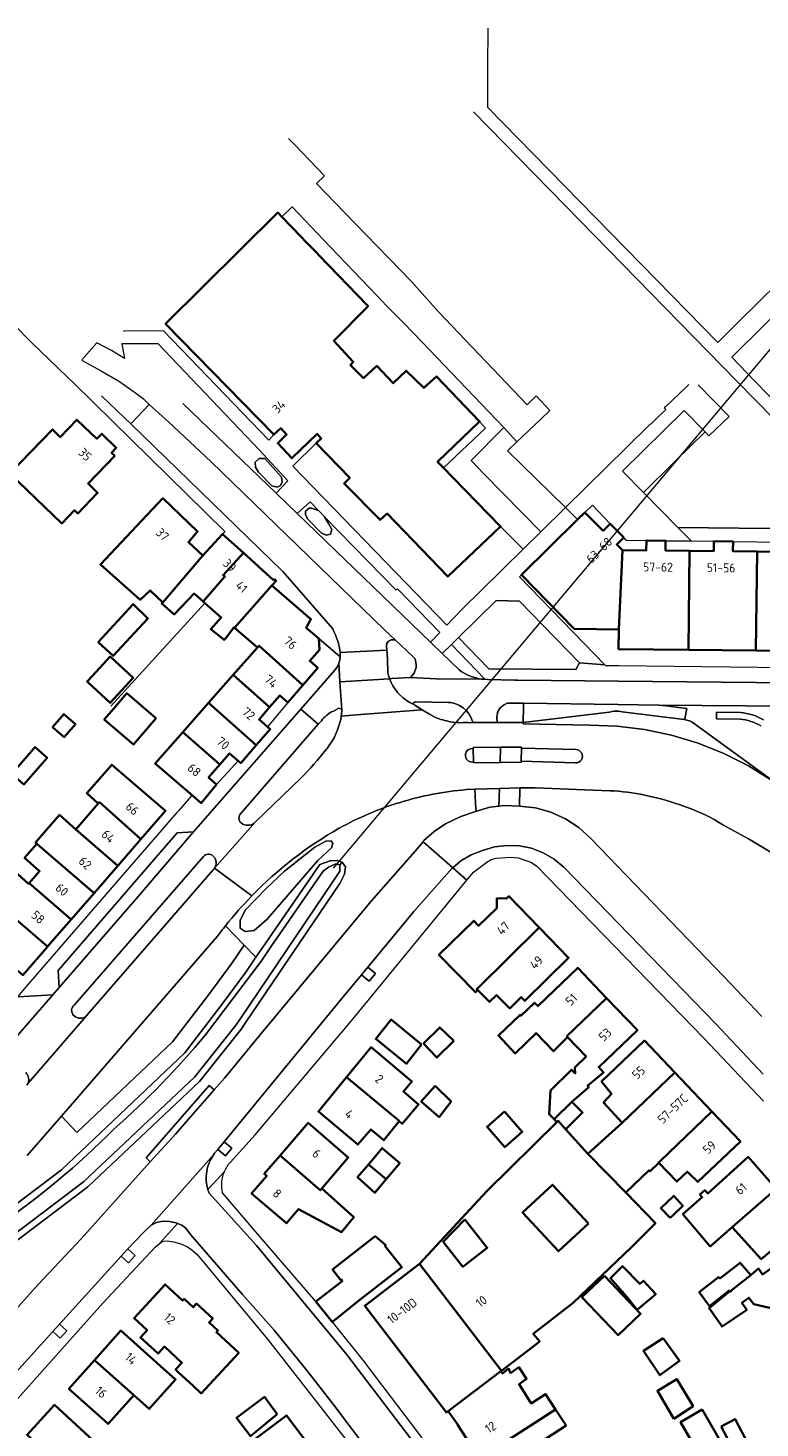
# Model space of a CAD drawing. Extents: x 150256 to 156914, y 461459 to 469481.
# Tile 177 of 256: x 155665 to 155775, y 462723 to 462934. Entities that reach past the tile are written whole.
import ezdxf
from ezdxf.enums import TextEntityAlignment as Align

# ---------------------------------------------------------------- set-up
doc = ezdxf.new("R2010")
doc.units = 0
doc.header["$LTSCALE"] = 0.75
for name, color, linetype, lineweight in [('B-RO-GR-BEPLANTING_CULTUUR_BOSPLANTSOEN-GV', 251, 'CONTINUOUS', 18), ('B-RO-GR-GROENVOORZIENING-GV', 251, 'CONTINUOUS', 18), ('B-RO-GR-HOUTOPSTAND_LOOF-GV', 251, 'CONTINUOUS', 13), ('B-RO-IE-TERREINAFSCHEIDING_KUNSTMATIG_HEKWERK-G', 251, 'IE-TERREINAFSCHEIDING-KUNSTMATIG', 18), ('B-RO-KW-KUNSTWERK_DUIKER-G', 251, 'CONTINUOUS', 18), ('B-RO-OG-BEBOUWING-GV', 6, 'CONTINUOUS', 35), ('B-RO-OG-BEBOUWING-T18', 1, 'CONTINUOUS', 18), ('B-RO-OG-TERREIN_CULTUURSCHEIDING-GV', 251, 'CONTINUOUS', 18), ('B-RO-OG-WATER_SLOOT-GV', 251, 'CONTINUOUS', 18), ('B-RO-VH-VERHARDING_ASFALT-GV', 251, 'CONTINUOUS', 18), ('B-RO-VH-VERHARDING_BETONSTRAATSTEEN-GV', 251, 'CONTINUOUS', 18), ('B-RO-VH-VERHARDING_STRAATBAKSTEEN-GV', 251, 'CONTINUOUS', 18), ('B-RO-VH-VERHARDING_TEGEL-GV', 251, 'CONTINUOUS', 18)]:
    doc.layers.add(name, color=color, linetype=linetype, lineweight=lineweight)
doc.styles.add('NLCS-ISO-M200-T18', font='NLCS-ISO.ttf', dxfattribs={"height": 360})
doc.linetypes.add('IE-TERREINAFSCHEIDING-KUNSTMATIG', pattern='A,4,[82,NLCS.SHX,S=0.75,R=90,X=0,Y=0],4,-2', length=10)

msp = doc.modelspace()

# ---------------------------------------------------------------- linework, layer by layer
at = {"layer": 'B-RO-GR-BEPLANTING_CULTUUR_BOSPLANTSOEN-GV'}
for points in [[(155669.828, 462769.946), (155671.455, 462768.229), (155672.147, 462767.498), (155686.61, 462781.199), (155692.103, 462788.341), (155695.66, 462793.149), (155697.468, 462795.823), (155694.644, 462798.728)], [(155693.42, 462797.19), (155669.828, 462769.946)]]:
    msp.add_lwpolyline(points, dxfattribs=at)
msp.add_lwpolyline([(155694.644, 462798.728, 0.008741), (155693.42, 462797.19)], format="xyb", dxfattribs=at)
at = {"layer": 'B-RO-GR-GROENVOORZIENING-GV'}
for points in [[(155716.174, 462792.495), (155715.216, 462791.341), (155716.371, 462790.383), (155717.329, 462791.537)], [(155694.625, 462763.981), (155695.578, 462765.14), (155694.42, 462766.092), (155693.467, 462764.934)], [(155678.88, 462748.804), (155679.99, 462747.795), (155680.896, 462748.791), (155681.002, 462748.902), (155679.892, 462749.911), (155679.798, 462749.813)], [(155670.639, 462737.511), (155669.53, 462738.521), (155668.52, 462737.411), (155669.63, 462736.402)]]:
    msp.add_lwpolyline(points, close=True, dxfattribs=at)
at = {"layer": 'B-RO-GR-HOUTOPSTAND_LOOF-GV'}
for points in [[(155699.25, 462793.995), (155697.468, 462795.823), (155695.66, 462793.149), (155692.103, 462788.341), (155686.61, 462781.199), (155672.147, 462767.498), (155671.455, 462768.229), (155669.828, 462769.946), (155664.68, 462764.001)], [(155636.631, 462736.643), (155642.44, 462741.14), (155669.83, 462761.86), (155688.472, 462779.519), (155694.099, 462786.835), (155697.701, 462791.705), (155699.25, 462793.995)]]:
    msp.add_lwpolyline(points, dxfattribs=at)
at = {"layer": 'B-RO-IE-TERREINAFSCHEIDING_KUNSTMATIG_HEKWERK-G'}
msp.add_lwpolyline([(155691.522, 462847.495), (155677.306, 462831.948)], dxfattribs=at)
at = {"layer": 'B-RO-KW-KUNSTWERK_DUIKER-G'}
msp.add_lwpolyline([(155710.985, 462807.462), (155801.121, 462914.481), (155805.18, 462918.074)], dxfattribs=at)
at = {"layer": 'B-RO-OG-BEBOUWING-GV'}
for points in [[(155727.589, 462867.923), (155726.703, 462868.828), (155733.048, 462874.964), (155726.557, 462881.77), (155724.645, 462880.029), (155721.97, 462882.616), (155720.008, 462880.737), (155717.532, 462883.337), (155715.508, 462881.509), (155713.52, 462883.449), (155713.966, 462883.962), (155711.027, 462887.148), (155716.192, 462892.394), (155716.035, 462892.556), (155710.266, 462898.523), (155709.999, 462898.799), (155708.944, 462899.889), (155708.184, 462900.675), (155706.797, 462902.11), (155706.044, 462902.888), (155703.163, 462905.868), (155702.537, 462906.515), (155685.578, 462889.722), (155701.958, 462872.977), (155702.999, 462873.922), (155703.866, 462872.994), (155702.542, 462871.67), (155704.676, 462869.4), (155708.515, 462873.075), (155709.108, 462872.388), (155708.36, 462871.65), (155713.418, 462866.45), (155712.561, 462865.573), (155718.013, 462860.062), (155719.093, 462861.027), (155728.247, 462851.51), (155736.243, 462859.087), (155728.999, 462866.483)], [(155677.906, 462869.763), (155677.418, 462870.232), (155678.132, 462870.975), (155675.928, 462873.094), (155675.191, 462872.328), (155672.187, 462875.216), (155669.661, 462872.589), (155668.465, 462873.738), (155662.06, 462867.075), (155669.892, 462859.546), (155671.812, 462861.543), (155672.313, 462861.061), (155675.314, 462864.183), (155673.873, 462865.568)], [(155685.166, 462847.598), (155691.209, 462854.694), (155689.046, 462856.734), (155690.423, 462858.324), (155685.185, 462863.336), (155675.727, 462853.358), (155681.764, 462848.011), (155683.254, 462849.426)], [(155747.863, 462860.121), (155739.37, 462851.766), (155747.37, 462843.605), (155754.1, 462843.53), (155754.64, 462855.51), (155753.79, 462856.37), (155754.791, 462857.362), (155754.85, 462857.42), (155752.794, 462859.487), (155751.73, 462858.429), (155748.973, 462861.213)], [(155691.243, 462847.74), (155694.565, 462851.519), (155694.268, 462851.699), (155697.363, 462855.074), (155694.187, 462857.924), (155691.209, 462854.694), (155685.166, 462847.598), (155684.993, 462847.435), (155686.905, 462845.794), (155689.883, 462848.936)], [(155764.81, 462855.4), (155761.17, 462855.44), (155761.18, 462856.932), (155758.28, 462856.964), (155758.26, 462855.47), (155754.64, 462855.51), (155754.1, 462843.53), (155754.07, 462840.56), (155764.645, 462840.435)], [(155775.01, 462855.29), (155771.37, 462855.33), (155771.38, 462856.81), (155768.47, 462856.85), (155768.45, 462855.36), (155764.81, 462855.4), (155764.645, 462840.435), (155774.846, 462840.315)], [(155785.484, 462855.192), (155781.56, 462855.21), (155781.58, 462856.693), (155778.666, 462856.733), (155778.65, 462855.25), (155775.01, 462855.29), (155774.846, 462840.315), (155785.3, 462840.191), (155785.46, 462853.67)], [(155691.522, 462847.495), (155693.99, 462845.327), (155692.423, 462843.561), (155694.431, 462841.949), (155694.619, 462842.173), (155695.916, 462843.839), (155696.013, 462843.757), (155701.642, 462850.151), (155702.282, 462850.878), (155702.029, 462851.1), (155701.923, 462850.982), (155697.363, 462855.074), (155694.268, 462851.699), (155694.565, 462851.519), (155691.243, 462847.74)], [(155708.773, 462842.149), (155706.855, 462843.762), (155707.566, 462845.077), (155701.642, 462850.151), (155696.013, 462843.757), (155699.494, 462840.813), (155699.725, 462841.068), (155706.331, 462835.103), (155708.595, 462837.711), (155707.386, 462838.759), (155708.86, 462840.458)], [(155675.37, 462841.612), (155677.682, 462839.523), (155682.92, 462845.157), (155680.682, 462847.346)], [(155695.819, 462836.65), (155701.318, 462831.769), (155702.863, 462833.549), (155704.072, 462832.501), (155706.331, 462835.103), (155699.725, 462841.068), (155699.494, 462840.813)], [(155674.522, 462836.503), (155673.718, 462835.65), (155673.819, 462835.556), (155675.864, 462833.667), (155677.22, 462832.414), (155680.704, 462836.186), (155677.202, 462839.421)], [(155701.003, 462828.808), (155699.716, 462829.924), (155701.318, 462831.769), (155695.819, 462836.65), (155692.08, 462832.415), (155699.299, 462826.01), (155701.416, 462828.449)], [(155684.039, 462830.143), (155679.729, 462833.873), (155677.743, 462831.578), (155676.315, 462829.928), (155680.711, 462826.121), (155684.122, 462830.071)], [(155699.299, 462826.01), (155692.08, 462832.415), (155688.184, 462828.002), (155693.782, 462823.089), (155695.259, 462824.79), (155696.536, 462823.682), (155696.959, 462823.315)], [(155668.51, 462828.75), (155670.25, 462827.25), (155671.953, 462829.222), (155670.209, 462830.725)], [(155693.289, 462820.08), (155692.08, 462821.128), (155693.782, 462823.089), (155688.184, 462828.002), (155683.998, 462823.261), (155689.682, 462818.366), (155690.965, 462817.289)], [(155662.35, 462821.695), (155664.174, 462820.108), (155667.665, 462824.122), (155665.862, 462825.714), (155665.828, 462825.744), (155665.338, 462825.174)], [(155675.392, 462817.2), (155675.572, 462817.408), (155681.864, 462811.84), (155683.501, 462813.725), (155685.535, 462816.067), (155685.581, 462816.127), (155677.446, 462823.068), (155673.662, 462818.771)], [(155681.864, 462811.84), (155675.572, 462817.408), (155675.392, 462817.2), (155672.005, 462813.299), (155678.344, 462807.786)], [(155678.344, 462807.786), (155672.005, 462813.299), (155669.53, 462815.493), (155665.934, 462811.331), (155666.124, 462811.169), (155666.102, 462811.144), (155674.771, 462803.671)], [(155671.312, 462799.688), (155674.771, 462803.671), (155666.102, 462811.144), (155664.258, 462808.98), (155666.534, 462806.995), (155664.935, 462805.154)], [(155664.935, 462805.154), (155664.876, 462805.086), (155662.739, 462806.977), (155659.261, 462802.863), (155667.749, 462795.584), (155671.312, 462799.688)], [(155659.261, 462802.863), (155659.198, 462802.789), (155660.009, 462802.113), (155656.332, 462797.925), (155664.018, 462791.284), (155664.04, 462791.31), (155667.7, 462795.528), (155667.749, 462795.584)], [(155742.061, 462798.501), (155737.5, 462803.202), (155737.134, 462802.848), (155735.669, 462802.894), (155735.658, 462801.42), (155732.888, 462798.742), (155732.163, 462799.492), (155726.913, 462794.346), (155732.444, 462788.681), (155732.786, 462789.014), (155732.635, 462789.166)], [(155732.786, 462789.014), (155734.559, 462787.23), (155735.607, 462788.272), (155737.635, 462786.254), (155739.361, 462787.957), (155739.898, 462787.385), (155746.516, 462793.909), (155742.061, 462798.501), (155732.635, 462789.166)], [(155746.374, 462781.926), (155746.254, 462782.053), (155752.26, 462787.821), (155747.9, 462792.36), (155741.923, 462786.618), (155741.89, 462786.587), (155741.337, 462787.103), (155739.31, 462785.13), (155739.175, 462785.266), (155735.904, 462782.131), (155738.444, 462779.455), (155741.607, 462782.508), (155744.255, 462779.778)], [(155746.374, 462781.926), (155749.159, 462778.991), (155747.475, 462777.308), (155747.528, 462776.416), (155746.961, 462776.983), (155743.798, 462773.822), (155743.554, 462770.281), (155744.313, 462769.489), (155747.014, 462772.146), (155749.555, 462774.361), (155749.393, 462774.551), (155751.799, 462776.577), (155751.08, 462777.379), (155756.91, 462782.98), (155752.26, 462787.821), (155746.254, 462782.053)], [(155724.299, 462780.8), (155719.704, 462784.568), (155717.36, 462781.646), (155721.989, 462777.891), (155722.094, 462778.023)], [(155729.145, 462781.368), (155727.041, 462783.368), (155724.581, 462780.958), (155726.616, 462778.809)], [(155720.905, 462769.246), (155720.879, 462769.213), (155721.342, 462768.816), (155723.837, 462771.723), (155721.543, 462773.692), (155722.823, 462775.184), (155716.65, 462780.381), (155712.941, 462775.851)], [(155754.598, 462768.95), (155762.59, 462776.563), (155758.01, 462781.39), (155751.491, 462775.205), (155753.002, 462773.318), (155751.817, 462772.01)], [(155768.16, 462770.693), (155762.59, 462776.563), (155754.598, 462768.95), (155749.446, 462764.268), (155755.184, 462758.402), (155758.691, 462761.799), (155758.846, 462761.639), (155760.14, 462762.894), (155760.096, 462762.939), (155760.357, 462763.186)], [(155720.879, 462769.213), (155720.905, 462769.246), (155712.941, 462775.851), (155708.699, 462770.669), (155714.647, 462765.659), (155716.624, 462767.962), (155718.561, 462766.323)], [(155726.344, 462774.551), (155724.246, 462772.185), (155726.926, 462769.824), (155728.747, 462772.18)], [(155744.313, 462769.489), (155744.728, 462769.057), (155744.928, 462769.239), (155746.093, 462767.957), (155746.122, 462767.984), (155748.636, 462770.497), (155747.014, 462772.146)], [(155736.835, 462770.665), (155734.191, 462768.355), (155736.862, 462765.3), (155739.505, 462767.61)], [(155760.14, 462762.894), (155762.881, 462760.067), (155764.425, 462761.564), (155764.67, 462761.332), (155766.054, 462760.024), (155772.49, 462766.13), (155768.16, 462770.693), (155760.357, 462763.186), (155760.096, 462762.939)], [(155709.188, 462759.035), (155713.211, 462763.736), (155707.117, 462768.951), (155702.889, 462764.01), (155708.958, 462758.766)], [(155749.446, 462764.268), (155746.093, 462767.957), (155744.928, 462769.239), (155744.728, 462769.057), (155734.176, 462758.653), (155723.986, 462747.671), (155736.377, 462731.499), (155741.738, 462735.618), (155742.141, 462735.928), (155742.112, 462735.963), (155741.179, 462737.079), (155747.187, 462741.748), (155756.003, 462750.183), (155759.631, 462753.768), (155755.184, 462758.402)], [(155702.889, 462764.01), (155700.513, 462761.234), (155700.867, 462760.931), (155698.593, 462758.274), (155703.858, 462753.768), (155705.697, 462755.916), (155712.188, 462752.445), (155714.053, 462754.715), (155709.188, 462759.035), (155708.958, 462758.766)], [(155716.256, 462762.678), (155718.945, 462760.434), (155720.997, 462762.884), (155718.349, 462765.151)], [(155777.908, 462758.965), (155773.683, 462763.817), (155767.578, 462758.286), (155767.11, 462758.763), (155766.379, 462758.139), (155766.733, 462757.719), (155763.796, 462755.159), (155767.923, 462750.29), (155771.23, 462753.163)], [(155718.945, 462760.434), (155716.256, 462762.678), (155714.624, 462760.75), (155717.237, 462758.395)], [(155749.501, 462753.731), (155744.991, 462749.546), (155739.55, 462755.411), (155744.06, 462759.596)], [(155761.87, 462754.594), (155762.418, 462755.104), (155763.807, 462756.397), (155762.403, 462757.905), (155760.448, 462756.067)], [(155771.23, 462753.163), (155775.64, 462748.362), (155782.282, 462753.942), (155777.908, 462758.965)], [(155730.804, 462754.354), (155734.205, 462750.081), (155730.533, 462747.207), (155727.553, 462750.984)], [(155714.762, 462742.03), (155721.304, 462747.137), (155718.737, 462750.381), (155718.872, 462750.462), (155717.278, 462751.813), (155710.844, 462746.815), (155712.033, 462745.247), (155712.141, 462745.274), (155712.303, 462745.004), (155708.276, 462741.977), (155710.764, 462738.867), (155710.818, 462738.897)], [(155770.879, 462743.503), (155767.743, 462740.936), (155769.716, 462738.152), (155773.446, 462740.719), (155772.717, 462741.773), (155773.771, 462742.529), (155774.527, 462741.556), (155776.879, 462740.988), (155779.189, 462742.678), (155781.276, 462739.718), (155788.883, 462745.082), (155784.091, 462751.877), (155775.814, 462746.04), (155775.231, 462746.935), (155774.102, 462745.981), (155774.043, 462745.934), (155771.309, 462743.759), (155770.946, 462743.429)], [(155728.302, 462725.374), (155736.291, 462731.433), (155736.377, 462731.499), (155723.986, 462747.671), (155715.699, 462741.321), (155728.06, 462725.188)], [(155756.863, 462740.693), (155759.701, 462743.071), (155757.836, 462745.098), (155757.269, 462744.612), (155754.648, 462747.315), (155752.837, 462745.478), (155755.295, 462742.666)], [(155774.043, 462745.934), (155772.474, 462747.8), (155769.393, 462745.449), (155769.204, 462745.638), (155766.257, 462743.369), (155767.797, 462741.26), (155770.798, 462743.611), (155770.879, 462743.503), (155770.946, 462743.429), (155771.309, 462743.759)], [(155687.51, 462731.285), (155689.753, 462729.213), (155690.984, 462728.075), (155696.636, 462734.191), (155693.266, 462737.306), (155693.488, 462737.547), (155692.152, 462738.781), (155692.715, 462739.39), (155690.281, 462741.64), (155689.76, 462741.077), (155688.393, 462742.341), (155688.16, 462742.089), (155685.524, 462744.525), (155680.808, 462739.423), (155682.776, 462737.604), (155681.785, 462736.532), (155684.437, 462734.081), (155685.412, 462735.136), (155688.047, 462732.7), (155687.094, 462731.669)], [(155751.928, 462745.833), (155748.539, 462742.595), (155754.003, 462736.876), (155757.392, 462740.114)], [(155674.848, 462733.111), (155680.797, 462727.804), (155683.122, 462725.73), (155687.088, 462730.166), (155684.765, 462732.243), (155678.821, 462737.556)], [(155760.834, 462736.432), (155757.819, 462734.478), (155760.285, 462730.818), (155763.285, 462732.983)], [(155680.797, 462727.804), (155674.848, 462733.111), (155670.956, 462728.757), (155676.9, 462723.444)], [(155728.302, 462725.374), (155729.33, 462723.95), (155729.81, 462723.285), (155729.747, 462723.244), (155733.023, 462718.207), (155744.538, 462725.645), (155743.031, 462727.962), (155740.875, 462726.56), (155739.021, 462729.46), (155740.156, 462730.243), (155738.994, 462732.027), (155737.724, 462731.136), (155737.519, 462731.648), (155737.453, 462731.812), (155736.534, 462731.055), (155736.291, 462731.433)], [(155762.416, 462724.21), (155765.345, 462726.125), (155762.877, 462730.228), (155759.95, 462728.461)], [(155702.46, 462724.947), (155700.528, 462727.523), (155696.328, 462724.372), (155698.398, 462721.612)], [(155670.518, 462716.502), (155674.615, 462720.957), (155668.789, 462726.315), (155664.644, 462721.808)], [(155742.842, 462717.312), (155741.123, 462719.954), (155746.124, 462723.206), (155744.538, 462725.645), (155733.023, 462718.207), (155736.28, 462713.2)], [(155770.264, 462719.447), (155766.701, 462725.615), (155763.459, 462723.741), (155767.011, 462717.594)], [(155698.581, 462713.048), (155707.5, 462719.924), (155703.866, 462724.738), (155697.232, 462719.73), (155697.271, 462719.678), (155695.051, 462717.71), (155695.457, 462717.25), (155694.7, 462716.629), (155696.375, 462714.439), (155697.132, 462715.007)], [(155769.598, 462723.057), (155771.719, 462719.016), (155773.814, 462720.137), (155771.706, 462724.192)]]:
    msp.add_lwpolyline(points, close=True, dxfattribs=at)
at = {"layer": 'B-RO-OG-TERREIN_CULTUURSCHEIDING-GV'}
for points in [[(155688.195, 462877.674), (155702.289, 462864.093), (155704.087, 462865.975), (155699.775, 462870.629), (155684.43, 462886.74), (155678.97, 462886.66), (155679.388, 462884.48)], [(155733.836, 462835.987), (155728.789, 462841.223), (155727.423, 462839.871), (155729.963, 462837.423)], [(155711.8, 462831.6), (155710.95, 462831.191)], [(155712.109, 462830.19), (155712.139, 462830.405), (155712.241, 462831.186)], [(155753.956, 462832.166), (155739.7, 462832.364), (155739.691, 462831.932), (155739.637, 462829.454), (155752.64, 462831.01)], [(155754.6, 462831.08), (155763.974, 462829.901), (155764.101, 462830.015), (155764.37, 462831.58), (155761.22, 462832), (155760.133, 462832.08), (155753.956, 462832.166)], [(155763.974, 462829.901), (155754.6, 462831.08)], [(155788.697, 462811.377), (155789.229, 462811.896), (155794.658, 462811.585), (155787.561, 462827.743), (155786.946, 462828.617), (155786.169, 462829.351), (155784.22, 462830.767), (155782.298, 462831.821), (155782.107, 462831.926), (155779.693, 462831.942), (155760.133, 462832.08), (155761.22, 462832), (155764.37, 462831.58), (155764.101, 462830.015), (155763.974, 462829.901)], [(155709.15, 462829.73), (155708.659, 462829.198), (155696.92, 462815.63)], [(155752.64, 462831.01), (155739.637, 462829.454), (155739.66, 462829.247), (155749.658, 462829.075), (155753.842, 462828.925), (155757.998, 462828.417), (155762.095, 462827.552), (155766.102, 462826.339), (155769.99, 462824.787), (155773.73, 462822.906), (155777.741, 462820.39), (155765.55, 462829.28)], [(155765.55, 462829.28), (155777.741, 462820.39), (155781.583, 462817.621), (155785.24, 462814.612), (155788.697, 462811.377)], [(155772.44, 462829.98), (155768.854, 462830.016), (155768.863, 462831.016), (155772.493, 462830.98)], [(155772.493, 462830.98), (155768.863, 462831.016), (155768.854, 462830.016), (155772.44, 462829.98)], [(155709.87, 462825.39), (155709.999, 462825.551)], [(155699.2, 462814.42), (155706.01, 462821.05)], [(155641.527, 462717.034), (155644.835, 462720.663), (155654.754, 462731.652), (155666.343, 462744.505), (155672.813, 462751.439), (155680.121, 462759.592), (155683.259, 462763.045), (155682.625, 462763.68), (155692.173, 462774.584), (155692.935, 462773.948), (155694.478, 462775.714), (155699.835, 462782.191), (155716.688, 462802.469), (155723.298, 462810.022), (155724.505, 462811.441), (155724.645, 462811.606), (155726.199, 462812.988), (155727.929, 462814.142), (155730.209, 462815.244), (155732.585, 462816.054), (155732.49, 462816.36), (155732.36, 462819.37), (155731.07, 462819.31)], [(155739.16, 462819.58), (155739.084, 462816.812), (155741.513, 462816.539), (155743.848, 462815.896), (155746.056, 462814.9), (155748.082, 462813.573), (155749.879, 462811.949), (155770.003, 462791.059), (155775.716, 462785.035)], [(155752.74, 462819.15), (155741.48, 462819.59), (155739.16, 462819.58)], [(155764.33, 462816.68), (155763.23, 462817.04)], [(155697.006, 462814.283), (155697.24, 462814.1)], [(155777.48, 462809.626), (155773.703, 462811.897), (155769.837, 462814.012)], [(155694.644, 462798.728), (155697.468, 462795.823), (155699.25, 462793.995), (155700.614, 462796.012), (155708.91, 462807.98), (155710.447, 462808.542), (155711.51, 462808.578), (155712.302, 462808.362), (155712.807, 462807.624), (155712.609, 462806.543), (155711.92, 462805.14), (155697.63, 462784.015), (155697.057, 462783.168), (155690.73, 462775.21), (155673.84, 462759.3), (155655.3, 462745.265)], [(155691.32, 462809.2), (155671.82, 462786.77)], [(155692.89, 462809.18), (155692.72, 462809.33)], [(155673.8, 462785.31), (155692.77, 462807.2)], [(155692.979, 462807.437), (155692.987, 462807.445)], [(155671.68, 462785.16), (155671.78, 462785.11)]]:
    msp.add_lwpolyline(points, dxfattribs=at)
for points in [[(155703.084, 462866.551), (155700.58, 462869.357), (155699.722, 462869.357), (155699.151, 462868.818), (155699.201, 462868.026), (155699.621, 462867.283), (155701.639, 462865.208), (155702.446, 462865.028), (155702.967, 462865.268), (155703.202, 462865.832)], [(155703.084, 462866.551), (155703.202, 462865.832), (155702.967, 462865.268), (155702.446, 462865.028), (155701.639, 462865.208), (155699.621, 462867.283), (155699.201, 462868.026), (155699.151, 462868.818), (155699.722, 462869.357), (155700.58, 462869.357)], [(155705.477, 462861.02), (155725.621, 462841.608), (155727.026, 462843.053), (155720.64, 462849.68), (155720.43, 462849.47), (155709.635, 462860.555), (155710.195, 462859.551), (155710.716, 462858.616), (155710.531, 462857.921), (155709.859, 462857.777), (155709.119, 462858.136), (155707.035, 462860.235), (155706.715, 462860.871), (155706.732, 462861.41), (155707.304, 462861.866), (155707.64, 462861.83), (155708.245, 462861.626), (155708.763, 462861.451), (155707.43, 462862.82)], [(155709.635, 462860.555), (155708.763, 462861.451), (155708.245, 462861.626), (155707.64, 462861.83), (155707.304, 462861.866), (155706.732, 462861.41), (155706.715, 462860.871), (155707.035, 462860.235), (155709.119, 462858.136), (155709.859, 462857.777), (155710.531, 462857.921), (155710.716, 462858.616), (155710.195, 462859.551)], [(155748.17, 462838.46), (155739.095, 462847.78), (155735.54, 462847.89), (155729.894, 462842.314), (155734.48, 462837.58), (155747.63, 462837.47)], [(155708.165, 462810.599), (155703.576, 462807.002), (155700.79, 462804.393), (155697.688, 462801.156), (155696.856, 462799.591), (155696.856, 462798.376), (155697.613, 462797.891), (155698.974, 462798.026), (155700.941, 462799.726), (155708.581, 462808.603), (155710.662, 462810.491), (155710.889, 462811.157), (155710.611, 462811.553), (155709.804, 462811.517)], [(155708.165, 462810.599), (155709.804, 462811.517), (155710.611, 462811.553), (155710.889, 462811.157), (155710.662, 462810.491), (155708.581, 462808.603), (155700.941, 462799.726), (155698.974, 462798.026), (155697.613, 462797.891), (155696.856, 462798.376), (155696.856, 462799.591), (155697.688, 462801.156), (155700.79, 462804.393), (155703.576, 462807.002)]]:
    msp.add_lwpolyline(points, close=True, dxfattribs=at)
for points in [[(155729.963, 462837.423, 0.1575704), (155733.836, 462835.987)], [(155710.95, 462831.191, 0.1260436), (155709.15, 462829.73)], [(155712.212, 462831.352, 0.3359518), (155711.8, 462831.6)], [(155712.241, 462831.186, 0.1034653), (155712.212, 462831.352)], [(155754.6, 462831.08, 0.1193813), (155752.64, 462831.01)], [(155752.64, 462831.01, -0.1193813), (155754.6, 462831.08)], [(155709.999, 462825.551, 0.1237272), (155712.109, 462830.19)], [(155765.55, 462829.28, 0.1261796), (155763.974, 462829.901)], [(155763.974, 462829.901, -0.1261796), (155765.55, 462829.28)], [(155775.571, 462828.931, 0.1122397), (155772.44, 462829.98)], [(155772.44, 462829.98, -0.1122397), (155775.571, 462828.931)], [(155772.493, 462830.98, -0.110825), (155776.004, 462829.837)], [(155776.004, 462829.837, 0.110825), (155772.493, 462830.98)], [(155706.01, 462821.05, 0.0312267), (155709.87, 462825.39)], [(155731.07, 462819.31, 0.0541033), (155721.031, 462817.383)], [(155763.23, 462817.04, 0.0741568), (155752.74, 462819.15)], [(155721.031, 462817.383, 0.0527892), (155711.84, 462813.47)], [(155769.837, 462814.012, 0.0566441), (155764.33, 462816.68)], [(155696.92, 462815.63, 0.4231914), (155697.006, 462814.283)], [(155697.24, 462814.1, 0.3193712), (155699.2, 462814.42)], [(155711.84, 462813.47, 0.0711231), (155698.633, 462803.276)], [(155692.72, 462809.33, 0.421377), (155691.32, 462809.2)], [(155692.987, 462807.445, 0.3440801), (155692.89, 462809.18)], [(155692.77, 462807.2, 0.0628142), (155692.979, 462807.437)], [(155698.633, 462803.276, 0.0256581), (155694.644, 462798.728)], [(155671.82, 462786.77, 0.4583758), (155671.68, 462785.16)], [(155671.78, 462785.11, 0.3729265), (155673.582, 462785.08)], [(155673.582, 462785.08, 0.0620007), (155673.8, 462785.31)], [(155664.78, 462776.061, 0.0883309), (155664.47, 462776.541)], [(155664.89, 462775.531, 0.0905802), (155664.78, 462776.061)], [(155664.63, 462774.65, 0.0962677), (155664.791, 462774.954)], [(155664.791, 462774.954, 0.0918274), (155664.89, 462775.531)]]:
    msp.add_lwpolyline(points, format="xyb", dxfattribs=at)
at = {"layer": 'B-RO-OG-WATER_SLOOT-GV'}
for points in [[(155640.125, 462738.489), (155636.978, 462736.158), (155637.569, 462735.33), (155636.197, 462734.042), (155637.108, 462732.982), (155638.609, 462734.372), (155638.718, 462734.243), (155654.792, 462746.134), (155673.191, 462760.063), (155689.993, 462775.89), (155696.271, 462783.787), (155696.802, 462784.575), (155710.926, 462805.454), (155711.942, 462806.975), (155711.924, 462807.93), (155711.348, 462808.074), (155710.213, 462807.588), (155709.429, 462806.972), (155701.405, 462795.397), (155700.078, 462793.435)], [(155691.595, 462782.26), (155700.078, 462793.435), (155701.405, 462795.397), (155709.429, 462806.972), (155710.213, 462807.588), (155711.348, 462808.074), (155711.924, 462807.93), (155712.302, 462808.362), (155711.51, 462808.578), (155710.447, 462808.542), (155708.91, 462807.98), (155700.614, 462796.012), (155699.25, 462793.995), (155697.701, 462791.705), (155694.099, 462786.835), (155688.472, 462779.519), (155669.83, 462761.86), (155642.44, 462741.14), (155636.631, 462736.643), (155636.978, 462736.158), (155640.125, 462738.489)], [(155700.078, 462793.435), (155691.595, 462782.26)]]:
    msp.add_lwpolyline(points, dxfattribs=at)
msp.add_lwpolyline([(155712.302, 462808.362), (155711.924, 462807.93), (155711.942, 462806.975), (155710.926, 462805.454), (155696.802, 462784.575), (155696.271, 462783.787), (155689.993, 462775.89), (155673.191, 462760.063), (155654.792, 462746.134), (155638.718, 462734.243), (155639.364, 462733.48), (155645.021, 462737.25), (155653.04, 462743.582), (155655.3, 462745.265), (155673.84, 462759.3), (155690.73, 462775.21), (155697.057, 462783.168), (155697.63, 462784.015), (155711.92, 462805.14), (155712.609, 462806.543), (155712.807, 462807.624)], close=True, dxfattribs=at)
for points in [[(155691.595, 462782.26, -0.0400968), (155677.76, 462767.992)], [(155677.76, 462767.992, 0.0400968), (155691.595, 462782.26)], [(155677.76, 462767.992, -0.0464023), (155660.201, 462753.362)], [(155660.201, 462753.362, 0.0464023), (155677.76, 462767.992)]]:
    msp.add_lwpolyline(points, format="xyb", dxfattribs=at)
at = {"layer": 'B-RO-VH-VERHARDING_ASFALT-GV'}
for points in [[(155679.388, 462884.48), (155677.386, 462885.666), (155675.186, 462886.83), (155672.93, 462884.251), (155672.948, 462884.154), (155673.053, 462884.097), (155675.737, 462882.648), (155678.631, 462880.977), (155681.235, 462879.137), (155682.222, 462878.386), (155683.115, 462877.532), (155686.048, 462874.914), (155692.48, 462868.83), (155718.671, 462843.448), (155720.272, 462841.96), (155722.945, 462839.42), (155723.296, 462839.087), (155723.369, 462838.764), (155723.494, 462838.213), (155723.479, 462837.764), (155723.185, 462836.933), (155722.604, 462836.279), (155726.475, 462836.066), (155733.836, 462835.987)], [(155725.621, 462841.608), (155705.477, 462861.02), (155702.289, 462864.093), (155688.195, 462877.674)], [(155729.963, 462837.423), (155727.423, 462839.871), (155725.621, 462841.608)], [(155719.45, 462836.076), (155711.951, 462835.586), (155712.212, 462831.352)], [(155795.59, 462835.322), (155754.004, 462835.719), (155738.855, 462835.864), (155738.36, 462835.86), (155734.287, 462835.972), (155733.836, 462835.987), (155726.475, 462836.066), (155722.604, 462836.279), (155719.777, 462836.097), (155719.45, 462836.076)], [(155726.37, 462830.231), (155725.48, 462830.721), (155724.364, 462831.394), (155714.443, 462830.591), (155712.139, 462830.405), (155712.109, 462830.19)], [(155712.241, 462831.186), (155712.139, 462830.405), (155714.443, 462830.591), (155724.364, 462831.394), (155723.261, 462832.102), (155722.909, 462832.279), (155722.5, 462832.485)], [(155722.5, 462832.485), (155722.909, 462832.279), (155723.32, 462832.568), (155728.364, 462832.501), (155728.693, 462832.461), (155729.333, 462832.306), (155730.013, 462832.012), (155730.564, 462831.657), (155731.057, 462831.221), (155731.475, 462830.71), (155731.809, 462830.141), (155732.034, 462829.433), (155735.72, 462829.45), (155735.68, 462830.26), (155735.686, 462830.436), (155735.706, 462830.612), (155735.741, 462830.785), (155735.791, 462830.954), (155735.854, 462831.119), (155735.93, 462831.278), (155736.02, 462831.43), (155736.122, 462831.574), (155736.236, 462831.709), (155736.36, 462831.834), (155736.495, 462831.948), (155736.638, 462832.051), (155736.79, 462832.141), (155737.219, 462832.395), (155737.63, 462832.39), (155739.7, 462832.364), (155753.956, 462832.166), (155760.133, 462832.08), (155779.693, 462831.942)], [(155732.034, 462829.433), (155731.7, 462829.431)], [(155777.741, 462820.39), (155773.73, 462822.906), (155769.99, 462824.787), (155766.102, 462826.339), (155762.095, 462827.552), (155757.998, 462828.417), (155753.842, 462828.925), (155749.658, 462829.075), (155739.66, 462829.247), (155739.637, 462829.454), (155738.28, 462829.457), (155735.72, 462829.45), (155732.034, 462829.433)], [(155709.999, 462825.551), (155709.87, 462825.39)], [(155731.975, 462825.514), (155732.102, 462825.51), (155732.097, 462825.683), (155736.219, 462825.721), (155739.417, 462825.75), (155739.393, 462825.586), (155747.633, 462825.36)], [(155739.326, 462823.606), (155739.32, 462823.448), (155736.159, 462823.414), (155732.13, 462823.37), (155732.12, 462823.5)], [(155747.54, 462823.34), (155739.326, 462823.606)], [(155706.01, 462821.05), (155699.2, 462814.42), (155692.987, 462807.445), (155692.979, 462807.437), (155698.633, 462803.276)], [(155731.07, 462819.31), (155732.36, 462819.37), (155736.057, 462819.484), (155739.16, 462819.58), (155741.48, 462819.59), (155752.74, 462819.15)], [(155763.23, 462817.04), (155764.33, 462816.68)], [(155769.837, 462814.012), (155773.703, 462811.897), (155777.48, 462809.626)], [(155692.77, 462807.2), (155673.8, 462785.31)], [(155698.633, 462803.276), (155692.979, 462807.437)], [(155664.68, 462764.001), (155669.828, 462769.946), (155693.42, 462797.19)], [(155673.582, 462785.08), (155664.791, 462774.954)]]:
    msp.add_lwpolyline(points, dxfattribs=at)
for points in [[(155733.836, 462835.987, -0.1575704), (155729.963, 462837.423)], [(155722.5, 462832.485, -0.1787418), (155719.45, 462836.076)], [(155719.45, 462836.076, 0.1787418), (155722.5, 462832.485)], [(155712.212, 462831.352, -0.1034653), (155712.241, 462831.186)], [(155712.109, 462830.19, -0.1237272), (155709.999, 462825.551)], [(155727.504, 462829.841, -0.0263689), (155726.37, 462830.231)], [(155728.68, 462829.582, -0.031436), (155727.504, 462829.841)], [(155730.206, 462829.424, -0.030093), (155728.68, 462829.582)], [(155731.7, 462829.431, 0.0140559), (155730.206, 462829.424)], [(155709.87, 462825.39, -0.0312267), (155706.01, 462821.05)], [(155732.12, 462823.5, -1.13454), (155731.975, 462825.514)], [(155747.633, 462825.36, -1.0084208), (155747.54, 462823.34)], [(155721.031, 462817.383, -0.0541033), (155731.07, 462819.31)], [(155752.74, 462819.15, -0.0741568), (155763.23, 462817.04)], [(155711.84, 462813.47, -0.0527892), (155721.031, 462817.383)], [(155764.33, 462816.68, -0.0566441), (155769.837, 462814.012)], [(155698.633, 462803.276, -0.0711231), (155711.84, 462813.47)], [(155692.979, 462807.437, -0.0628142), (155692.77, 462807.2)], [(155694.644, 462798.728, -0.0256581), (155698.633, 462803.276)], [(155693.42, 462797.19, -0.008741), (155694.644, 462798.728)], [(155673.8, 462785.31, -0.0620007), (155673.582, 462785.08)], [(155664.791, 462774.954, -0.0962677), (155664.63, 462774.65)]]:
    msp.add_lwpolyline(points, format="xyb", dxfattribs=at)
at = {"layer": 'B-RO-VH-VERHARDING_BETONSTRAATSTEEN-GV'}
for points in [[(155763.05, 462858.93), (155781.56, 462858.72), (155781.606, 462862.27), (155781.672, 462867.291), (155781.72, 462871.031), (155777.574, 462875.284), (155771.913, 462881.09), (155746.02, 462907.59), (155732.16, 462921.75)], [(155704.154, 462917.723), (155705.061, 462916.785), (155709.598, 462912.09), (155708.377, 462910.91), (155714.145, 462904.987), (155722.784, 462896.11), (155725.165, 462893.407), (155726.803, 462891.547), (155740.239, 462877.484), (155741.603, 462878.818), (155743.675, 462876.597), (155742.317, 462875.309), (155738.683, 462871.863), (155737.298, 462870.5), (155746.053, 462861.963), (155755.267, 462871.028)], [(155766.091, 462880.506), (155770.775, 462875.726), (155767.721, 462872.777), (155767.142, 462873.371), (155762.631, 462868.959), (155757.853, 462864.226), (155763.05, 462858.93)], [(155719.45, 462836.076), (155719.777, 462836.097), (155722.604, 462836.279), (155723.185, 462836.933), (155723.479, 462837.764), (155723.494, 462838.213), (155723.369, 462838.764), (155723.296, 462839.087), (155722.945, 462839.42), (155720.272, 462841.96), (155719.687, 462841.964), (155719.262, 462841.724), (155719.052, 462841.419), (155718.976, 462841.056), (155719.024, 462840.387), (155719.116, 462839.098), (155719.189, 462836.941), (155719.303, 462836.541)], [(155712.212, 462831.352), (155711.951, 462835.586), (155711.765, 462838.439)], [(155711.14, 462837.331), (155706.038, 462831.485), (155708.659, 462829.198), (155709.15, 462829.73)], [(155696.92, 462815.63), (155708.659, 462829.198), (155706.038, 462831.485), (155689.826, 462812.914), (155681.462, 462803.181), (155669.51, 462789.423), (155668.52, 462788.29), (155660.89, 462779.49)], [(155710.95, 462831.191), (155711.8, 462831.6)], [(155731.7, 462829.431), (155732.034, 462829.433), (155731.809, 462830.141), (155731.475, 462830.71), (155731.057, 462831.221), (155730.564, 462831.657), (155730.013, 462832.012), (155729.333, 462832.306), (155728.693, 462832.461), (155728.364, 462832.501), (155723.32, 462832.568), (155722.909, 462832.279), (155723.261, 462832.102), (155724.364, 462831.394), (155725.48, 462830.721), (155726.37, 462830.231)], [(155732.12, 462823.5), (155732.102, 462825.51), (155731.975, 462825.514)], [(155747.633, 462825.36), (155739.393, 462825.586), (155739.326, 462823.606), (155747.54, 462823.34)], [(155775.716, 462785.035), (155770.003, 462791.059), (155749.879, 462811.949), (155748.082, 462813.573), (155746.056, 462814.9), (155743.848, 462815.896), (155741.513, 462816.539), (155739.084, 462816.812), (155736.715, 462816.904), (155735.988, 462816.821), (155734.624, 462816.664), (155732.585, 462816.054), (155730.209, 462815.244), (155727.929, 462814.142), (155726.199, 462812.988), (155724.645, 462811.606), (155724.505, 462811.441), (155728.975, 462807.535), (155728.995, 462807.518), (155730.231, 462808.57), (155731.798, 462809.483), (155733.5, 462810.106), (155735.31, 462810.65), (155737.182, 462810.89), (155739.07, 462810.821), (155740.921, 462810.446), (155742.686, 462809.774), (155744.318, 462808.823), (155745.772, 462807.618), (155768.78, 462783.92), (155775.926, 462776.33)], [(155692.987, 462807.445), (155699.2, 462814.42)], [(155697.24, 462814.1), (155697.006, 462814.283)], [(155671.82, 462786.77), (155691.32, 462809.2)], [(155692.72, 462809.33), (155692.89, 462809.18)], [(155660.89, 462779.49), (155668.52, 462788.29), (155663.27, 462787.995)], [(155664.791, 462774.954), (155673.582, 462785.08)], [(155671.78, 462785.11), (155671.68, 462785.16)]]:
    msp.add_lwpolyline(points, dxfattribs=at)
for points in [[(155780.889, 462894.248), (155771.17, 462884.645), (155774.634, 462881.094), (155778.826, 462876.796), (155786.663, 462868.763), (155785.54, 462867.63), (155785.14, 462867.67), (155785.09, 462861.65), (155787.966, 462861.593), (155791.112, 462858.372), (155791.466, 462858.008), (155804.14, 462870.43), (155803.806, 462870.777), (155800.638, 462874.018), (155796.422, 462878.332), (155788.578, 462886.368), (155784.411, 462890.64)], [(155742.293, 462858.262), (155746.053, 462861.963), (155737.298, 462870.5), (155738.683, 462871.863), (155736.711, 462874.034), (155731.806, 462869.075), (155733.742, 462866.979)]]:
    msp.add_lwpolyline(points, close=True, dxfattribs=at)
for points in [[(155711.765, 462838.439, -0.1091078), (155711.14, 462837.331)], [(155719.303, 462836.541, 0.0492949), (155719.45, 462836.076)], [(155709.15, 462829.73, -0.1260436), (155710.95, 462831.191)], [(155711.8, 462831.6, -0.3359518), (155712.212, 462831.352)], [(155726.37, 462830.231, 0.0263689), (155727.504, 462829.841)], [(155727.504, 462829.841, 0.031436), (155728.68, 462829.582)], [(155728.68, 462829.582, 0.030093), (155730.206, 462829.424)], [(155730.206, 462829.424, -0.0140559), (155731.7, 462829.431)], [(155731.975, 462825.514, 1.13454), (155732.12, 462823.5)], [(155747.54, 462823.34, 1.0084208), (155747.633, 462825.36)], [(155697.006, 462814.283, -0.4231914), (155696.92, 462815.63)], [(155699.2, 462814.42, -0.3193712), (155697.24, 462814.1)], [(155691.32, 462809.2, -0.421377), (155692.72, 462809.33)], [(155692.89, 462809.18, -0.3440801), (155692.987, 462807.445)], [(155671.68, 462785.16, -0.4583758), (155671.82, 462786.77)], [(155673.582, 462785.08, -0.3729265), (155671.78, 462785.11)], [(155664.47, 462776.541, -0.0883309), (155664.78, 462776.061)], [(155664.78, 462776.061, -0.0905802), (155664.89, 462775.531)], [(155664.89, 462775.531, -0.0918274), (155664.791, 462774.954)]]:
    msp.add_lwpolyline(points, format="xyb", dxfattribs=at)
at = {"layer": 'B-RO-VH-VERHARDING_STRAATBAKSTEEN-GV'}
for points in [[(155720.272, 462841.96), (155718.671, 462843.448), (155692.48, 462868.83), (155686.048, 462874.914), (155683.115, 462877.532), (155680.341, 462874.589), (155703.3, 462852.3), (155710.85, 462843.59)], [(155711.95, 462840.31), (155711.959, 462840.17), (155711.972, 462840.012), (155719.024, 462840.387), (155718.976, 462841.056), (155719.052, 462841.419), (155719.262, 462841.724), (155719.687, 462841.964), (155720.272, 462841.96)], [(155719.303, 462836.541), (155719.189, 462836.941), (155719.116, 462839.098), (155719.024, 462840.387), (155711.972, 462840.012)], [(155711.867, 462838.738), (155711.765, 462838.439)], [(155711.765, 462838.439), (155711.951, 462835.586), (155719.45, 462836.076)], [(155659.156, 462727.113), (155668.52, 462737.411), (155669.53, 462738.521), (155678.88, 462748.804), (155679.798, 462749.813), (155679.892, 462749.911), (155682.288, 462752.429), (155683.412, 462753.493), (155692.818, 462764.119), (155692.825, 462764.129), (155692.999, 462764.365), (155693.467, 462764.934), (155694.42, 462766.092), (155711.991, 462787.454), (155715.216, 462791.341), (155716.174, 462792.495), (155723.124, 462800.87), (155728.851, 462807.395), (155728.995, 462807.518), (155728.975, 462807.535), (155724.505, 462811.441), (155723.298, 462810.022), (155716.688, 462802.469), (155699.835, 462782.191), (155694.478, 462775.714), (155692.935, 462773.948), (155689.069, 462769.524), (155687.095, 462767.265), (155683.259, 462763.045), (155680.121, 462759.592), (155672.813, 462751.439), (155666.343, 462744.505), (155654.754, 462731.652)], [(155692.818, 462764.119), (155683.412, 462753.493), (155684.22, 462753.89), (155685.152, 462754.101), (155686.173, 462754.047), (155687.167, 462753.831), (155687.382, 462753.745), (155688.031, 462753.486), (155688.638, 462753.022), (155689.371, 462752.092), (155697.203, 462742.987), (155701.984, 462737.624), (155706.976, 462731.454), (155710.916, 462726.421), (155716.759, 462718.688)], [(155722.735, 462721.13), (155712.91, 462734.028), (155710.461, 462736.991), (155699.354, 462750.431), (155692.182, 462758.33)]]:
    msp.add_lwpolyline(points, dxfattribs=at)
for points in [[(155710.85, 462843.59, -0.0762341), (155711.95, 462840.31)], [(155711.972, 462840.012, -0.0472585), (155711.982, 462839.376)], [(155711.982, 462839.376, -0.0517383), (155711.867, 462838.738)], [(155719.45, 462836.076, -0.0492949), (155719.303, 462836.541)], [(155691.994, 462758.862, -0.230951), (155692.818, 462764.119)], [(155692.182, 462758.33, -0.0224143), (155691.994, 462758.862)]]:
    msp.add_lwpolyline(points, format="xyb", dxfattribs=at)
at = {"layer": 'B-RO-VH-VERHARDING_TEGEL-GV'}
for points in [[(155778.269, 462895.967), (155772.086, 462889.903), (155769.07, 462886.91), (155734.311, 462922.39), (155734.307, 462924.828), (155734.3, 462928.53), (155734.356, 462934.416)], [(155732.16, 462921.75), (155746.02, 462907.59), (155771.913, 462881.09), (155777.574, 462875.284)], [(155659.658, 462892.567), (155665.318, 462886.884), (155670.713, 462881.712), (155671.831, 462880.64), (155694.56, 462858.325), (155694.187, 462857.924), (155697.363, 462855.074), (155701.923, 462850.982), (155702.029, 462851.1), (155702.282, 462850.878), (155701.642, 462850.151), (155707.566, 462845.077), (155706.855, 462843.762), (155708.773, 462842.149), (155711.982, 462839.376)], [(155778.826, 462876.796), (155774.634, 462881.094), (155771.17, 462884.645), (155780.889, 462894.248)], [(155739.37, 462851.766), (155747.863, 462860.121), (155746.053, 462861.963), (155742.293, 462858.262), (155739.64, 462855.643), (155730.395, 462846.52), (155728.105, 462844.161), (155704.802, 462868.214), (155708.36, 462871.65), (155709.108, 462872.388), (155708.515, 462873.075), (155704.676, 462869.4), (155702.542, 462871.67), (155703.866, 462872.994), (155702.999, 462873.922), (155701.958, 462872.977), (155701.182, 462872.104), (155685.29, 462888.64), (155679.274, 462888.6), (155679.239, 462888.497)], [(155678.96, 462886.75), (155678.97, 462886.66), (155684.43, 462886.74), (155699.775, 462870.629), (155704.087, 462865.975), (155702.289, 462864.093), (155705.477, 462861.02), (155707.43, 462862.82), (155708.763, 462861.451), (155709.635, 462860.555), (155720.43, 462849.47), (155720.64, 462849.68), (155727.026, 462843.053), (155725.621, 462841.608), (155727.423, 462839.871), (155728.789, 462841.223), (155729.894, 462842.314), (155735.54, 462847.89), (155739.095, 462847.78), (155748.17, 462838.46), (155751.986, 462838.168), (155739.08, 462851.47), (155739.37, 462851.766)], [(155764.685, 462880.524), (155764.403, 462880.256), (155761.146, 462877.173), (155760.979, 462877.015), (155761.24, 462876.74), (155759.577, 462875.135), (155758.96, 462874.54), (155758.9, 462874.6), (155758.8, 462874.5), (155755.267, 462871.028), (155746.053, 462861.963), (155747.863, 462860.121), (155748.973, 462861.213), (155750.15, 462862.3), (155752.794, 462859.487)], [(155752.794, 462859.487), (155754.85, 462857.42), (155754.791, 462857.362), (155755.28, 462856.989), (155758.28, 462856.964), (155761.18, 462856.932), (155765.053, 462856.888), (155763.05, 462858.93), (155757.853, 462864.226), (155754.68, 462867.46), (155763.996, 462876.599), (155767.142, 462873.371), (155767.721, 462872.777), (155770.775, 462875.726), (155766.091, 462880.506)], [(155710.85, 462843.59), (155703.3, 462852.3), (155680.341, 462874.589), (155679.431, 462875.459), (155675.915, 462878.824)], [(155781.56, 462858.72), (155763.05, 462858.93), (155765.053, 462856.888), (155768.47, 462856.85), (155771.38, 462856.81), (155778.666, 462856.733)], [(155711.982, 462839.376), (155708.773, 462842.149), (155708.86, 462840.458), (155707.386, 462838.759), (155708.595, 462837.711), (155706.331, 462835.103), (155704.072, 462832.501)], [(155796.15, 462837.541), (155754.035, 462838.008), (155752.12, 462838.03), (155751.986, 462838.168), (155748.17, 462838.46), (155747.63, 462837.47), (155734.48, 462837.58), (155729.894, 462842.314), (155728.789, 462841.223), (155733.836, 462835.987), (155734.287, 462835.972), (155738.36, 462835.86), (155738.855, 462835.864), (155754.004, 462835.719), (155795.59, 462835.322)], [(155711.972, 462840.012), (155711.959, 462840.17), (155711.95, 462840.31)], [(155711.765, 462838.439), (155711.867, 462838.738)], [(155704.072, 462832.501), (155701.003, 462828.808), (155701.416, 462828.449), (155699.299, 462826.01), (155696.959, 462823.315), (155696.536, 462823.682), (155693.289, 462820.08), (155690.965, 462817.289), (155689.682, 462818.366), (155689.475, 462818.342), (155689.141, 462817.963), (155687.523, 462816.127), (155687.392, 462815.978), (155687.283, 462815.852), (155664.51, 462789.567), (155663.224, 462788.035), (155663.27, 462787.995), (155668.52, 462788.29), (155669.51, 462789.423), (155669.34, 462791.96), (155687.34, 462812.77), (155689.826, 462812.914), (155706.038, 462831.485), (155711.14, 462837.331)], [(155775.926, 462776.33), (155768.78, 462783.92), (155745.772, 462807.618), (155744.318, 462808.823), (155742.686, 462809.774), (155740.921, 462810.446), (155739.07, 462810.821), (155737.182, 462810.89), (155735.31, 462810.65), (155733.5, 462810.106), (155731.798, 462809.483), (155730.231, 462808.57), (155728.995, 462807.518), (155731.146, 462805.639), (155732.14, 462806.851), (155734.147, 462808.369), (155734.831, 462808.742), (155735.586, 462808.937), (155737.806, 462809.111), (155738.892, 462809.026), (155740.795, 462808.373), (155741.67, 462807.793), (155766.954, 462781.77), (155775.999, 462772.205)], [(155695.383, 462763.015), (155699.12, 462767.133), (155713.666, 462784.326), (155731.146, 462805.639), (155728.995, 462807.518), (155728.851, 462807.395), (155723.124, 462800.87), (155716.174, 462792.495), (155717.329, 462791.537), (155716.371, 462790.383), (155715.216, 462791.341), (155711.991, 462787.454), (155694.42, 462766.092), (155695.578, 462765.14), (155694.625, 462763.981), (155693.467, 462764.934), (155692.999, 462764.365), (155692.825, 462764.129), (155692.818, 462764.119)], [(155691.994, 462758.862), (155694.493, 462761.625)], [(155694.493, 462761.625), (155691.994, 462758.862)], [(155692.182, 462758.33), (155699.354, 462750.431), (155710.461, 462736.991), (155712.91, 462734.028), (155722.735, 462721.13)], [(155738.884, 462699.123), (155738.294, 462700.142), (155732.979, 462708.565), (155728.917, 462714.766), (155724.535, 462721.114), (155723.867, 462721.993), (155715.441, 462733.077), (155711.59, 462737.925), (155710.818, 462738.897), (155710.764, 462738.867), (155708.276, 462741.977), (155699.462, 462752.16), (155694.21, 462758.381)], [(155652.796, 462715.67), (155676.097, 462741.696), (155684.021, 462750.183), (155684.656, 462750.729), (155684.663, 462750.734), (155687.382, 462753.745), (155687.167, 462753.831), (155686.173, 462754.047), (155685.152, 462754.101), (155684.22, 462753.89), (155683.412, 462753.493), (155682.288, 462752.429), (155679.892, 462749.911), (155681.002, 462748.902), (155680.896, 462748.791), (155679.99, 462747.795), (155678.88, 462748.804), (155669.53, 462738.521), (155670.639, 462737.511), (155669.63, 462736.402), (155668.52, 462737.411), (155659.156, 462727.113)], [(155716.759, 462718.688), (155710.916, 462726.421), (155706.976, 462731.454), (155701.984, 462737.624), (155697.203, 462742.987), (155689.371, 462752.092), (155688.638, 462753.022), (155688.031, 462753.486), (155687.382, 462753.745), (155684.663, 462750.734), (155685.048, 462751), (155685.278, 462751.087), (155685.804, 462751.101), (155686.761, 462750.959), (155687.871, 462750.657), (155688.876, 462750.231), (155689.545, 462749.749), (155690.362, 462749.033), (155701.003, 462736.26), (155715.93, 462717.16)]]:
    msp.add_lwpolyline(points, dxfattribs=at)
for points in [[(155739.64, 462855.643), (155742.293, 462858.262), (155733.742, 462866.979), (155731.806, 462869.075), (155736.711, 462874.034), (155723.221, 462888.143), (155721.442, 462889.943), (155719.029, 462892.384), (155717.518, 462893.964), (155711.785, 462899.964), (155710.448, 462901.363), (155704.713, 462907.366), (155703.163, 462905.868), (155706.044, 462902.888), (155706.797, 462902.11), (155708.184, 462900.675), (155708.944, 462899.889), (155709.999, 462898.799), (155710.266, 462898.523), (155716.035, 462892.556), (155716.192, 462892.394), (155711.027, 462887.148), (155713.966, 462883.962), (155713.52, 462883.449), (155715.508, 462881.509), (155717.532, 462883.337), (155720.008, 462880.737), (155721.97, 462882.616), (155724.645, 462880.029), (155726.557, 462881.77), (155733.048, 462874.964), (155733.965, 462873.956), (155727.589, 462867.923), (155728.999, 462866.483), (155736.243, 462859.087)], [(155754.68, 462867.46), (155757.853, 462864.226), (155762.631, 462868.959), (155767.142, 462873.371), (155763.996, 462876.599)], [(155739.7, 462832.364), (155737.63, 462832.39), (155737.219, 462832.395), (155736.79, 462832.141), (155736.638, 462832.051), (155736.495, 462831.948), (155736.36, 462831.834), (155736.236, 462831.709), (155736.122, 462831.574), (155736.02, 462831.43), (155735.93, 462831.278), (155735.854, 462831.119), (155735.791, 462830.954), (155735.741, 462830.785), (155735.706, 462830.612), (155735.686, 462830.436), (155735.68, 462830.26), (155735.72, 462829.45), (155738.28, 462829.457), (155739.637, 462829.454), (155739.691, 462831.932)], [(155732.102, 462825.51), (155732.12, 462823.5), (155732.13, 462823.37), (155736.159, 462823.414), (155736.219, 462825.721), (155732.097, 462825.683)], [(155736.159, 462823.414), (155739.32, 462823.448), (155739.326, 462823.606), (155739.393, 462825.586), (155739.417, 462825.75), (155736.219, 462825.721)], [(155736.057, 462819.484), (155732.36, 462819.37), (155732.49, 462816.36), (155732.585, 462816.054), (155734.624, 462816.664), (155735.988, 462816.821), (155735.989, 462816.876)], [(155736.057, 462819.484), (155735.989, 462816.876), (155735.988, 462816.821), (155736.715, 462816.904), (155739.084, 462816.812), (155739.16, 462819.58)], [(155669.51, 462789.423), (155681.462, 462803.181), (155689.826, 462812.914), (155687.34, 462812.77), (155669.34, 462791.96)], [(155683.259, 462763.045), (155687.095, 462767.265), (155689.069, 462769.524), (155692.935, 462773.948), (155692.173, 462774.584), (155682.625, 462763.68)]]:
    msp.add_lwpolyline(points, close=True, dxfattribs=at)
for points in [[(155711.95, 462840.31, 0.0762341), (155710.85, 462843.59)], [(155711.982, 462839.376, 0.0472585), (155711.972, 462840.012)], [(155711.14, 462837.331, 0.1091078), (155711.765, 462838.439)], [(155711.867, 462838.738, 0.0517383), (155711.982, 462839.376)], [(155692.818, 462764.119, 0.230951), (155691.994, 462758.862)], [(155694.21, 462758.381, -0.1618426), (155694.493, 462761.625)], [(155694.493, 462761.625, -0.0806696), (155695.383, 462763.015)], [(155691.994, 462758.862, 0.0224143), (155692.182, 462758.33)]]:
    msp.add_lwpolyline(points, format="xyb", dxfattribs=at)

# ---------------------------------------------------------------- texts
at = {"layer": 'B-RO-OG-BEBOUWING-T18', "style": 'NLCS-ISO-M200-T18'}
for s, rotation, p in [('34', 44.4, (155702.715, 462877.203)), ('35', 316.1, (155673.418, 462869.958)), ('37', 316.3, (155685.118, 462857.864)), ('63-68', 44.8, (155751.134, 462855.484)), ('39', 317.3, (155695.273, 462853.2)), ('57-62', 359.4, (155760.037, 462852.944)), ('51-56', 359.2, (155769.574, 462852.834)), ('41', 318.1, (155697.082, 462849.952)), ('76', 319.1, (155704.452, 462841.481)), ('74', 319, (155701.532, 462835.677)), ('72', 319.1, (155698.148, 462830.786)), ('70', 319, (155694.277, 462826.327)), ('68', 320.2, (155689.917, 462822.281)), ('66', 319, (155680.557, 462816.436)), ('64', 319, (155676.923, 462812.251)), ('62', 319, (155673.425, 462808.222)), ('60', 319, (155669.918, 462804.184)), ('58', 319, (155666.304, 462800.021)), ('47', 44.1, (155736.628, 462798.357)), ('49', 44.1, (155741.638, 462793.193)), ('51', 43.9, (155746.934, 462787.591)), ('53', 43.9, (155752.023, 462782.293)), ('2', 320.7, (155717.886, 462775.577)), ('55', 43.5, (155757.089, 462776.55)), ('57-57C', 43.5, (155762.268, 462771.091)), ('4', 319.4, (155713.346, 462770.284)), ('59', 43.5, (155767.808, 462765.253)), ('6', 319.5, (155708.408, 462764.307)), ('61', 41.1, (155772.58, 462758.992)), ('8', 319.5, (155702.456, 462758.28)), ('10-10D', 37.4, (155721.34, 462740.536)), ('10', 37.2, (155733.327, 462741.968)), ('12', 317.2, (155686.195, 462739.358)), ('14', 318.2, (155680.354, 462733.31)), ('16', 318.2, (155675.835, 462728.255)), ('12', 33, (155734.709, 462722.951))]:
    msp.add_text(s, height=1.35, rotation=rotation, dxfattribs=at).set_placement(p, align=Align.MIDDLE)

doc.saveas('drawing.dxf')
